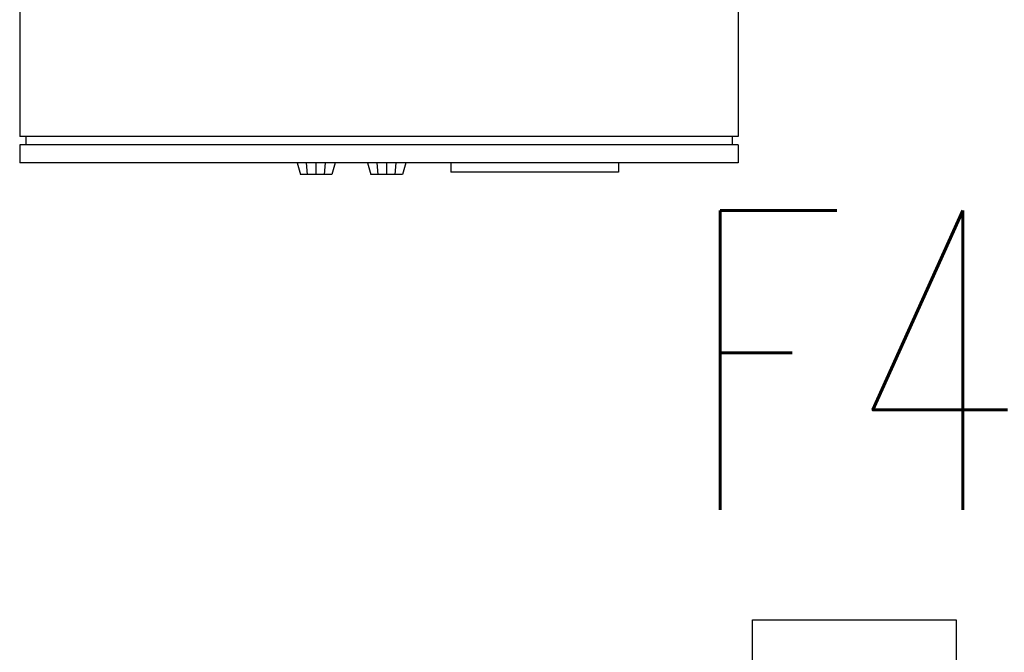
# Model space of a CAD drawing. Header units: inches. Extents: x -281236 to -70395, y 38777 to 102341.
# Tile 38 of 244: x -139556 to -139474, y 41430 to 41483. Entities that reach past the tile are written whole.
import ezdxf
from ezdxf.enums import TextEntityAlignment as Align

# ---------------------------------------------------------------- set-up
doc = ezdxf.new("R2010")
doc.units = ezdxf.units.IN
doc.header["$MEASUREMENT"] = 0
doc.layers.add('Cieniutko', color=8, linetype='Continuous')
doc.layers.add('E35', color=6, linetype='Continuous')
doc.styles.add('ROMANS', font='romans', dxfattribs={"width": 0.85})

msp = doc.modelspace()

# ---------------------------------------------------------------- linework, layer by layer
at = {"layer": 'Cieniutko'}
for p, q in [((-139555.81, 41502.347), (-139555.81, 41473.547)), ((-139495.81, 41502.347), (-139495.81, 41473.547)), ((-139495.81, 41473.547), (-139555.81, 41473.547)), ((-139555.31, 41473.547), (-139555.31, 41472.847)), ((-139496.31, 41473.547), (-139496.31, 41472.847)), ((-139555.81, 41472.847), (-139555.81, 41471.347)), ((-139495.81, 41472.847), (-139555.81, 41472.847)), ((-139495.81, 41472.847), (-139495.81, 41471.347)), ((-139495.81, 41471.347), (-139555.81, 41471.347)), ((-139532.65, 41471.347), (-139532.371, 41470.348)), ((-139531.771, 41470.348), (-139531.86, 41471.347)), ((-139531.059, 41470.348), (-139531.059, 41471.347)), ((-139530.346, 41470.348), (-139530.257, 41471.347)), ((-139529.467, 41471.347), (-139529.746, 41470.348)), ((-139526.753, 41471.347), (-139526.474, 41470.348)), ((-139525.874, 41470.348), (-139525.963, 41471.347)), ((-139525.161, 41470.348), (-139525.161, 41471.347)), ((-139524.449, 41470.348), (-139524.36, 41471.347)), ((-139523.57, 41471.347), (-139523.849, 41470.348)), ((-139519.81, 41471.347), (-139519.81, 41470.547)), ((-139505.81, 41471.347), (-139505.81, 41470.547)), ((-139529.746, 41470.348), (-139532.371, 41470.348)), ((-139523.849, 41470.348), (-139526.474, 41470.348)), ((-139505.81, 41470.547), (-139519.81, 41470.547))]:
    msp.add_line(p, q, dxfattribs=at)
at = {"layer": 'E35'}
msp.add_lwpolyline([(-139477.61, 41433.165), (-139477.61, 41305.165), (-139494.61, 41305.165), (-139494.61, 41433.165)], close=True, dxfattribs=at)

# ---------------------------------------------------------------- texts
at = {"layer": 'E35', "style": 'ROMANS', "width": 0.7}
msp.add_text('F4', height=25, dxfattribs=at).set_placement((-139486.056, 41454.852), align=Align.MIDDLE)

doc.saveas('drawing.dxf')
